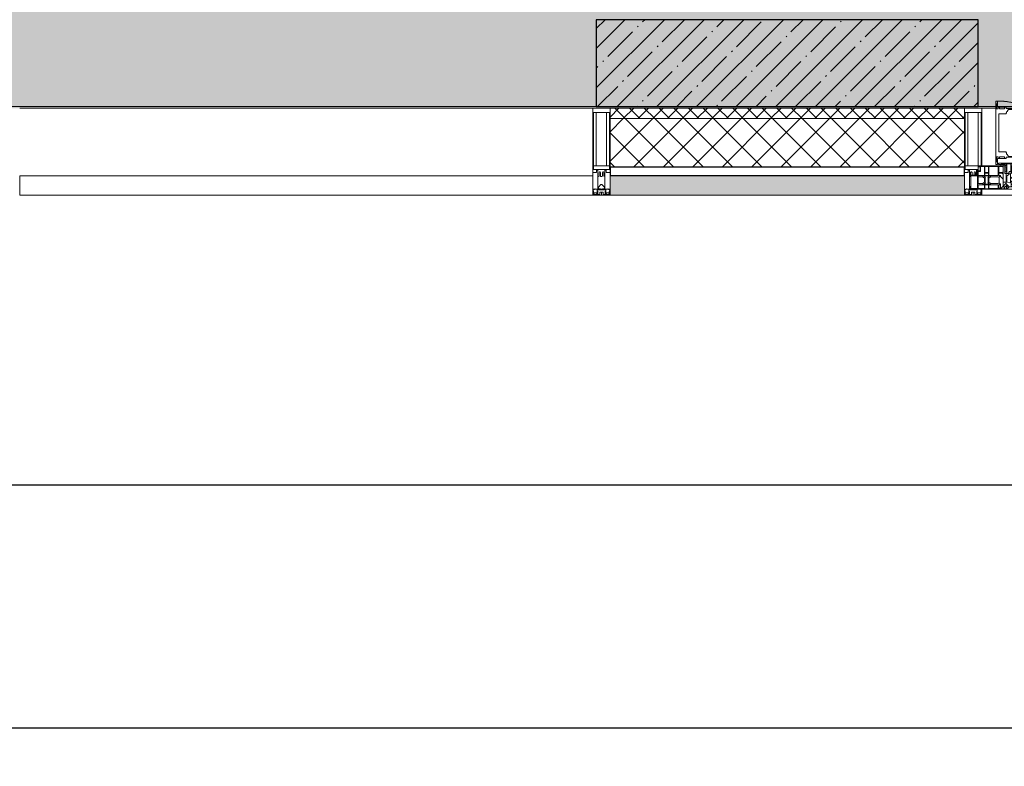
# Model space of a CAD drawing. Header units: millimetres. Extents: x -26888115 to 7466299, y -86687 to 22081.
# Tile 21 of 225: x 49468 to 52303, y -51379 to -49229. Entities that reach past the tile are written whole.
import ezdxf

# ---------------------------------------------------------------- set-up
doc = ezdxf.new("R2010")
doc.units = ezdxf.units.MM
doc.linetypes.add('-D1-02х01', pattern=[3, 2, -1])
doc.layers.get('Defpoints').update_dxf_attribs({"color": 31})
for name, color, linetype, lineweight in [('_0', 7, 'Continuous', 13), ('A-200-M_WALL', 7, 'Continuous', 5), ('A-200-M_WALL_PAT', 7, 'Continuous', 5), ('A-214-M_CURT_WALL', 7, 'Continuous', 5), ('A-215-M_CURT_PANEL', 7, 'Continuous', 5), ('A-230-M_FLOOR', 7, 'Continuous', 5), ('A-314-M_WINDOW', 7, 'Continuous', 5), ('S-280-M_COLUMN', 7, 'Continuous', 5), ('Z-060-M_DETAIL', 7, 'Continuous', 5), ('Оси', 7, 'Continuous', 5)]:
    doc.layers.add(name, color=color, linetype=linetype, lineweight=lineweight)
doc.styles.add('fl_iso paper', font='isocpeur.ttf', dxfattribs={"width": 0.8, "oblique": 10})
doc.dimstyles.new('In tre 1_100', dxfattribs={"dimscale": 100, "dimtxt": 2.5, "dimasz": 2, "dimexe": 1, "dimexo": 0.7, "dimgap": 0.6, "dimtad": 1, "dimdec": 0, "dimrnd": 5, "dimzin": 0, "dimdsep": 46, "dimtxsty": 'fl_iso paper', "dimblk": 'ARCHTICK', "dimcen": 0, "dimdle": 1, "dimadec": 0, "dimazin": 0, "dimtfac": 1, "dimtdec": 0, "dimtofl": 0, "dimtmove": 1, "dimatfit": 3, "dimldrblk": 'DOT', "dimfxl": 40, "dimtfillclr": 256, "dimtolj": 1, "dimtzin": 0, "dimarcsym": 1})

# ---------------------------------------------------------------- blocks, each defined once
blk = doc.blocks.new('_ArchTick')
at = {"color": 0, "linetype": 'ByBlock', "lineweight": 9, "const_width": 0.15}
blk.add_lwpolyline([(-0.5, -0.5), (0.5, 0.5)], dxfattribs=at)
blk = doc.blocks.new('*D260')
at = {"layer": 'Defpoints', "color": 0, "transparency": 16777216}
for p in [(35918, -51162.7), (73118, -51162.7), (73118, -51268.8)]:
    blk.add_point(p, dxfattribs=at)
at = {"layer": 'Оси', "color": 0, "lineweight": -2, "transparency": 16777216}
for p, q in [((35918, -51232.7), (35918, -51368.8)), ((73118, -51232.7), (73118, -51368.8)), ((35818, -51268.8), (73218, -51268.8))]:
    blk.add_line(p, q, dxfattribs=at)
at = {"layer": 'Оси', "color": 0, "lineweight": -2, "transparency": 16777216, "xscale": 200, "yscale": 200, "zscale": 200, "rotation": 180}
blk.add_blockref('_ArchTick', (35918, -51268.8), dxfattribs=at)
at = {"layer": 'Оси', "color": 0, "lineweight": -2, "transparency": 16777216, "xscale": 200, "yscale": 200, "zscale": 200}
blk.add_blockref('_ArchTick', (73118, -51268.8), dxfattribs=at)
at = {"layer": 'Оси', "color": 0, "transparency": 16777216, "insert": (54518, -51083.8), "char_height": 250, "attachment_point": 5, "style": 'fl_iso paper'}
blk.add_mtext('\\A1;37200', dxfattribs=at)
blk = doc.blocks.new('_DOT')
at = {"color": 0, "linetype": 'ByBlock'}
blk.add_line((-0.5, 0), (-1, 0), dxfattribs=at)
at = {"color": 0, "linetype": 'ByBlock', "const_width": 0.5}
blk.add_lwpolyline([(-0.25, 0, 1), (0.25, 0, 1)], format="xyb", close=True, dxfattribs=at)
blk = doc.blocks.new('*D263')
at = {"layer": 'Defpoints', "color": 0, "transparency": 16777216}
for p in [(44318, -50462.7), (52718, -50568.8), (52718, -51268.8)]:
    blk.add_point(p, dxfattribs=at)
at = {"layer": 'Оси', "color": 0, "lineweight": -2, "transparency": 16777216}
for p, q in [((52718, -51198.8), (52718, -50468.8)), ((44318, -50532.7), (44318, -50668.8)), ((44218, -50568.8), (52818, -50568.8))]:
    blk.add_line(p, q, dxfattribs=at)
at = {"layer": 'Оси', "color": 0, "lineweight": -2, "transparency": 16777216, "xscale": 200, "yscale": 200, "zscale": 200, "rotation": 180}
blk.add_blockref('_ArchTick', (44318, -50568.8), dxfattribs=at)
at = {"layer": 'Оси', "color": 0, "lineweight": -2, "transparency": 16777216, "xscale": 200, "yscale": 200, "zscale": 200}
blk.add_blockref('_ArchTick', (52718, -50568.8), dxfattribs=at)
at = {"layer": 'Оси', "color": 0, "transparency": 16777216, "insert": (48518, -50383.8), "char_height": 250, "attachment_point": 5, "style": 'fl_iso paper'}
blk.add_mtext('\\A1;8400', dxfattribs=at)
blk = doc.blocks.new('A_PAN_Створка - 383мм-V19-50_AS_Plan_32_Пентхаус')
at = {"layer": 'A-215-M_CURT_PANEL'}
h = blk.add_hatch(dxfattribs=at)
h.set_pattern_fill('FP_15', color=256, style=0, pattern_type=2)
h.set_pattern_definition([(225, (16200, -754.981), (14.142136, -14.142136), []), (315, (16200, -754.981), (14.142136, 14.142136), [])])
h.paths.add_polyline_path([(-54.5, -31.8), (-54.9, -34.1), (-57.2, -36.4), (-57.2, -60.8), (-54.6, -63.4), (-53.6, -82.7), (54.6, -81.8), (54.6, -63.4), (57.2, -60.8), (57.2, -36.4), (54.9, -34.1), (54.5, -31.8)])
at = {"layer": 'A-314-M_WINDOW'}
for p, q in [((-67.9, -17), (-171, -17)), ((-171, -17), (-171, -57)), ((-171, -18.5), (-153.5, -18.5)), ((-153.5, -18.5), (-152, -20)), ((-152, -20), (-152, -73.5)), ((-150.5, -17), (-150.5, -29.4)), ((-132.4, -18.6), (-150.5, -18.6)), ((-132.4, -29.4), (-132.4, -18.6)), ((-131, -18.2), (-131, -29.5)), ((-120.8, -18.2), (-131, -18.2)), ((-120.8, -18.2), (-120.8, -29.5)), ((-119.3, -18.6), (-92.5, -18.6)), ((-119.3, -29.4), (-119.3, -18.6)), ((-92.5, -18.6), (-92.5, -29.4)), ((-90.8, -18.5), (-90.8, -29.4)), ((-87.3, -18.5), (-90.8, -18.5)), ((-87.3, -20.4), (-87.3, -18.5)), ((-87.3, -20.4), (-87.3, -21.9)), ((-84.8, -20.4), (-87.3, -20.4)), ((-87.3, -21.9), (-85.9, -21.9)), ((-85.9, -18.2), (-85.9, -20.4)), ((-75.9, -18.2), (-85.9, -18.2)), ((-85.9, -21.9), (-85.9, -29.4)), ((-83.4, -20.4), (-84.8, -20.4)), ((-70, -33.8), (-83.4, -20.4)), ((-78, -84), (-78, -23.5)), ((-78, -23.5), (-67.9, -23.5)), ((-75.9, -21.5), (-75.9, -18.2)), ((-75.9, -21.5), (-75.9, -23.5)), ((-74.9, -21.5), (-75.9, -21.5)), ((-75.9, -23.5), (-73, -23.5)), ((-74.9, -17.9), (-74.9, -21.5)), ((-68.9, -17.9), (-74.9, -17.9)), ((-67.2, -29.3), (-73, -23.5)), ((-61.4, -23.5), (-70, -32.1)), ((-68.9, -21.5), (-68.9, -17.9)), ((-67.9, -21.5), (-68.9, -21.5)), ((67.9, -17), (-67.9, -17)), ((-61.4, -23.5), (-67.9, -17)), ((-67.9, -17), (-67.9, -23.5)), ((-67.9, -17), (67.9, -17)), ((-67.9, -21.5), (-67.9, -23.5)), ((-67.9, -23.5), (-64.6, -26.8)), ((-67.9, -23.5), (-64.6, -26.8)), ((-64.6, -26.8), (-67.2, -29.3)), ((-64.6, -26.8), (-61.4, -23.5)), ((61.4, -23.5), (-61.4, -23.5)), ((67.9, -17), (61.4, -23.5)), ((70, -32.1), (61.4, -23.5)), ((61.4, -23.5), (64.6, -26.8)), ((67.9, -23.5), (64.6, -26.8)), ((64.6, -26.8), (67.9, -23.5)), ((64.6, -26.8), (67.2, -29.3)), ((67.2, -29.3), (73, -23.5)), ((67.9, -23.5), (67.9, -17)), ((171, -17), (67.9, -17)), ((67.9, -21.5), (67.9, -23.5)), ((67.9, -21.5), (68.9, -21.5)), ((67.9, -23.5), (78, -23.5)), ((68.9, -17.9), (74.9, -17.9)), ((68.9, -21.5), (68.9, -17.9)), ((70, -33.8), (83.4, -20.4)), ((75.9, -23.5), (73, -23.5)), ((74.9, -17.9), (74.9, -21.5)), ((74.9, -21.5), (75.9, -21.5)), ((75.9, -18.2), (85.9, -18.2)), ((75.9, -21.5), (75.9, -18.2)), ((75.9, -21.5), (75.9, -23.5)), ((78, -23.5), (78, -84)), ((83.4, -20.4), (84.8, -20.4)), ((84.8, -20.4), (87.3, -20.4)), ((85.9, -18.2), (85.9, -20.4)), ((85.9, -21.9), (85.9, -29.4)), ((87.3, -21.9), (85.9, -21.9)), ((87.3, -18.5), (90.8, -18.5)), ((87.3, -20.4), (87.3, -18.5)), ((87.3, -20.4), (87.3, -21.9)), ((90.8, -18.5), (90.8, -29.4)), ((92.5, -18.6), (92.5, -29.4)), ((119.3, -18.6), (92.5, -18.6)), ((119.3, -29.4), (119.3, -18.6)), ((120.8, -18.2), (120.8, -29.5)), ((120.8, -18.2), (131, -18.2)), ((131, -18.2), (131, -29.5)), ((132.4, -18.6), (150.5, -18.6)), ((132.4, -29.4), (132.4, -18.6)), ((150.5, -17), (150.5, -29.4)), ((153.5, -18.5), (152, -20)), ((152, -20), (152, -73.5)), ((171, -18.5), (153.5, -18.5)), ((171, -57), (171, -17)), ((-171, -55.5), (-152, -55.5)), ((-150.5, -29.4), (-132.4, -29.4)), ((-150.5, -33.6), (-150.5, -68)), ((-136.3, -33.6), (-150.5, -33.6)), ((-136.4, -52.4), (-150.5, -52.4)), ((-150.5, -56.6), (-132.4, -56.6)), ((-137.2, -31), (-135.8, -35)), ((-132.5, -31), (-137.2, -31)), ((-137.2, -54.8), (-135.8, -50.8)), ((-132.5, -54.8), (-137.2, -54.8)), ((-132.1, -36.8), (-135.8, -35)), ((-132.1, -49), (-135.8, -50.8)), ((-132.5, -31.9), (-133.4, -33.7)), ((-133.4, -33.7), (-130.1, -35.3)), ((-133.4, -52), (-130.1, -50.4)), ((-132.5, -53.8), (-133.4, -52)), ((-132.5, -31.9), (-132.5, -31)), ((-132.5, -53.8), (-132.5, -54.8)), ((-132.4, -56.6), (-132.4, -82.5)), ((-132.1, -49), (-132.1, -36.8)), ((-131, -29.5), (-120.8, -29.5)), ((-131, -30.9), (-131, -33)), ((-120.8, -30.9), (-131, -30.9)), ((-129.4, -34.6), (-131, -33)), ((-129.4, -51.1), (-131, -52.7)), ((-131, -55.1), (-131, -52.7)), ((-120.8, -55.1), (-131, -55.1)), ((-131, -56.5), (-131, -62.6)), ((-131, -56.5), (-120.8, -56.5)), ((-130.1, -35.3), (-129.4, -34.6)), ((-130.1, -35.3), (-130.1, -50.4)), ((-130.1, -50.4), (-129.4, -51.1)), ((-122.4, -34.6), (-120.8, -33)), ((-121.7, -35.3), (-122.4, -34.6)), ((-121.7, -50.4), (-122.4, -51.1)), ((-122.4, -51.1), (-120.8, -52.7)), ((-118.4, -33.7), (-121.7, -35.3)), ((-121.7, -35.3), (-121.7, -50.4)), ((-118.4, -52), (-121.7, -50.4)), ((-120.8, -30.9), (-120.8, -33)), ((-120.8, -55.1), (-120.8, -52.7)), ((-120.8, -56.5), (-120.8, -62.6)), ((-119.7, -36.8), (-115.9, -35)), ((-119.7, -49), (-119.7, -36.8)), ((-119.7, -49), (-115.9, -50.8)), ((-92.5, -29.4), (-119.3, -29.4)), ((-119.3, -31), (-114.6, -31)), ((-119.3, -31.9), (-119.3, -31)), ((-119.3, -31.9), (-118.4, -33.7)), ((-119.3, -53.8), (-118.4, -52)), ((-119.3, -53.8), (-119.3, -54.8)), ((-119.3, -54.8), (-114.6, -54.8)), ((-119.3, -56.6), (-119.3, -82.5)), ((-92.5, -56.6), (-119.3, -56.6)), ((-114.6, -31), (-115.9, -35)), ((-114.6, -54.8), (-115.9, -50.8)), ((-94.1, -33.5), (-115.4, -33.5)), ((-94.1, -52.5), (-115.3, -52.5)), ((-89.9, -35.1), (-94.1, -33.5)), ((-89.9, -50.9), (-94.1, -52.5)), ((-92.5, -56.6), (-92.5, -82.5)), ((-90.8, -29.4), (-85.9, -29.4)), ((-90.8, -56.6), (-85.9, -56.6)), ((-90.8, -62.7), (-90.8, -56.6)), ((-89.9, -32.5), (-89.9, -35.1)), ((-85.9, -32.5), (-89.9, -32.5)), ((-89.9, -35.1), (-89.9, -50.9)), ((-89.9, -52.2), (-89.9, -50.9)), ((-89.9, -52.2), (-88.6, -53.5)), ((-85.9, -53.5), (-88.6, -53.5)), ((-85.9, -29.4), (-85.9, -32.5)), ((-85.9, -53.5), (-78, -45.6)), ((-85.9, -56.6), (-85.9, -53.5)), ((-78, -36.8), (-70, -36.8)), ((-78, -45.6), (-78, -36.8)), ((-70, -32.1), (-70, -62.5)), ((-70, -36.8), (-70, -33.8)), ((70, -62.5), (70, -32.1)), ((70, -36.8), (70, -33.8)), ((78, -36.8), (70, -36.8)), ((78, -45.6), (78, -36.8)), ((85.9, -53.5), (78, -45.6)), ((85.9, -29.4), (85.9, -32.5)), ((90.8, -29.4), (85.9, -29.4)), ((85.9, -32.5), (89.9, -32.5)), ((85.9, -53.5), (88.6, -53.5)), ((85.9, -56.6), (85.9, -53.5)), ((90.8, -56.6), (85.9, -56.6)), ((89.9, -52.2), (88.6, -53.5)), ((89.9, -32.5), (89.9, -35.1)), ((89.9, -35.1), (94.1, -33.5)), ((89.9, -35.1), (89.9, -50.9)), ((89.9, -50.9), (94.1, -52.5)), ((89.9, -52.2), (89.9, -50.9)), ((90.8, -62.7), (90.8, -56.6)), ((92.5, -29.4), (119.3, -29.4)), ((92.5, -56.6), (119.3, -56.6)), ((92.5, -56.6), (92.5, -82.5)), ((94.1, -33.5), (115.4, -33.5)), ((94.1, -52.5), (115.3, -52.5)), ((114.6, -31), (115.9, -35)), ((119.3, -31), (114.6, -31)), ((114.6, -54.8), (115.9, -50.8)), ((119.3, -54.8), (114.6, -54.8)), ((119.7, -36.8), (115.9, -35)), ((119.7, -49), (115.9, -50.8)), ((119.3, -31.9), (118.4, -33.7)), ((118.4, -33.7), (121.7, -35.3)), ((118.4, -52), (121.7, -50.4)), ((119.3, -53.8), (118.4, -52)), ((119.3, -31.9), (119.3, -31)), ((119.3, -53.8), (119.3, -54.8)), ((119.3, -56.6), (119.3, -82.5)), ((119.7, -49), (119.7, -36.8)), ((131, -29.5), (120.8, -29.5)), ((120.8, -30.9), (120.8, -33)), ((120.8, -30.9), (131, -30.9)), ((122.4, -34.6), (120.8, -33)), ((122.4, -51.1), (120.8, -52.7)), ((120.8, -55.1), (120.8, -52.7)), ((120.8, -55.1), (131, -55.1)), ((120.8, -56.5), (120.8, -62.6)), ((131, -56.5), (120.8, -56.5)), ((121.7, -35.3), (122.4, -34.6)), ((121.7, -35.3), (121.7, -50.4)), ((121.7, -50.4), (122.4, -51.1)), ((129.4, -34.6), (131, -33)), ((130.1, -35.3), (129.4, -34.6)), ((130.1, -50.4), (129.4, -51.1)), ((129.4, -51.1), (131, -52.7)), ((133.4, -33.7), (130.1, -35.3)), ((130.1, -35.3), (130.1, -50.4)), ((133.4, -52), (130.1, -50.4)), ((131, -30.9), (131, -33)), ((131, -55.1), (131, -52.7)), ((131, -56.5), (131, -62.6)), ((132.1, -36.8), (135.8, -35)), ((132.1, -49), (132.1, -36.8)), ((132.1, -49), (135.8, -50.8)), ((150.5, -29.4), (132.4, -29.4)), ((150.5, -56.6), (132.4, -56.6)), ((132.4, -56.6), (132.4, -82.5)), ((132.5, -31), (137.2, -31)), ((132.5, -31.9), (132.5, -31)), ((132.5, -31.9), (133.4, -33.7)), ((132.5, -53.8), (133.4, -52)), ((132.5, -53.8), (132.5, -54.8)), ((132.5, -54.8), (137.2, -54.8)), ((137.2, -31), (135.8, -35)), ((137.2, -54.8), (135.8, -50.8)), ((136.3, -33.6), (150.5, -33.6)), ((136.4, -52.4), (150.5, -52.4)), ((150.5, -33.6), (150.5, -68)), ((171, -55.5), (152, -55.5)), ((-171, -57), (-156, -57)), ((-153, -60), (-153, -73.5)), ((-153, -73.5), (-150, -73.5)), ((-150.5, -68), (-143.5, -68)), ((-150.5, -69.5), (-150.5, -73.5)), ((-145, -69.5), (-150.5, -69.5)), ((-150, -73.5), (-150, -84)), ((-150, -84), (-78, -84)), ((-148.5, -81), (-148.5, -82.5)), ((-143.5, -81), (-148.5, -81)), ((-148.5, -82.5), (-132.4, -82.5)), ((-145, -69.5), (-145, -79.5)), ((-143.5, -68), (-143.5, -81)), ((-120.8, -62.6), (-131, -62.6)), ((-131, -64.6), (-120.8, -64.6)), ((-131, -82.5), (-131, -64.6)), ((-131, -82.5), (-120.8, -82.5)), ((-120.8, -82.5), (-120.8, -64.6)), ((-119.3, -82.5), (-92.5, -82.5)), ((-80.4, -62.7), (-90.8, -62.7)), ((-90.8, -64.6), (-90.8, -82.5)), ((-80.1, -64.6), (-90.8, -64.6)), ((-90.8, -82.5), (-79.5, -82.5)), ((-78, -84), (-85, -84)), ((-85, -84), (-85, -87.5)), ((-80.4, -61.1), (-80.4, -62.7)), ((-78, -61.1), (-80.4, -61.1)), ((-80.1, -66.1), (-80.1, -64.6)), ((-78, -66.1), (-80.1, -66.1)), ((-79.5, -80.6), (-78, -80.6)), ((-79.5, -82.5), (-79.5, -80.6)), ((-78, -66.1), (-78, -61.1)), ((-78, -87.5), (-78, -84)), ((-78, -84), (-73.9, -84)), ((-70, -62.5), (-73.9, -62.5)), ((-73.9, -62.5), (-73.9, -87.5)), ((73.9, -62.5), (70, -62.5)), ((73.9, -87.5), (73.9, -62.5)), ((73.9, -84), (78, -84)), ((78, -61.1), (80.4, -61.1)), ((78, -66.1), (78, -61.1)), ((78, -66.1), (80.1, -66.1)), ((79.5, -80.6), (78, -80.6)), ((78, -87.5), (78, -84)), ((78, -84), (85, -84)), ((78, -84), (150, -84)), ((79.5, -82.5), (79.5, -80.6)), ((90.8, -82.5), (79.5, -82.5)), ((80.1, -64.6), (90.8, -64.6)), ((80.1, -66.1), (80.1, -64.6)), ((80.4, -61.1), (80.4, -62.7)), ((80.4, -62.7), (90.8, -62.7)), ((85, -84), (85, -87.5)), ((90.8, -64.6), (90.8, -82.5)), ((119.3, -82.5), (92.5, -82.5)), ((120.8, -62.6), (131, -62.6)), ((120.8, -82.5), (120.8, -64.6)), ((131, -64.6), (120.8, -64.6)), ((131, -82.5), (120.8, -82.5)), ((131, -82.5), (131, -64.6)), ((148.5, -82.5), (132.4, -82.5)), ((143.5, -68), (143.5, -81)), ((150.5, -68), (143.5, -68)), ((143.5, -81), (148.5, -81)), ((145, -69.5), (150.5, -69.5)), ((145, -69.5), (145, -79.5)), ((148.5, -81), (148.5, -82.5)), ((150, -84), (150, -73.5)), ((150, -73.5), (153, -73.5)), ((150.5, -69.5), (150.5, -73.5)), ((153, -73.5), (153, -60)), ((156, -57), (171, -57)), ((-73.9, -87.5), (-91.5, -87.5)), ((-91.5, -87.5), (-91.5, -92)), ((-91.5, -92), (91.5, -92)), ((-85, -87.5), (-78, -87.5)), ((91.5, -87.5), (73.9, -87.5)), ((85, -87.5), (78, -87.5)), ((91.5, -92), (91.5, -87.5))]:
    blk.add_line(p, q, dxfattribs=at)
for centre, start, end in [((-156, -60), 0, 90), ((156, -60), 90, 180)]:
    blk.add_arc(centre, 3, start, end, dxfattribs=at)
at = {"layer": 'A-314-M_WINDOW', "linetype": '-D1-02х01'}
blk.add_arc((91.4, -87.5), 183, 181.4091, 271.1445, dxfattribs=at)
at = {"layer": 'Z-060-M_DETAIL'}
for p, q in [((-70, -32.1), (-61.4, -23.5)), ((61.4, -23.5), (-61.4, -23.5)), ((-54.9, -25.8), (-53.9, -24.8)), ((-54.9, -29.5), (-54.9, -25.8)), ((-53.9, -24.8), (53.9, -24.8)), ((54.9, -25.8), (53.9, -24.8)), ((54.9, -29.5), (54.9, -25.8)), ((70, -32.1), (61.4, -23.5)), ((-70, -62.5), (-70, -32.1)), ((-67.8, -38.3), (-65.7, -37.4)), ((-67.8, -55.7), (-67.8, -38.3)), ((-66, -56.5), (-67.8, -55.7)), ((-66, -56.5), (-62, -59.1)), ((-65.7, -37.4), (-60.8, -34.7)), ((-60.8, -34.7), (-57.3, -35.9)), ((-55.2, -33.8), (-57.3, -35.9)), ((-54.9, -34.1), (-57.2, -36.4)), ((-57.2, -36.4), (-57.2, -60.8)), ((-55.2, -33.8), (-54.8, -31.5)), ((-53.9, -30.5), (-54.9, -29.5)), ((-54.5, -31.8), (-54.9, -34.1)), ((0, -31.5), (-54.8, -31.5)), ((54.5, -31.8), (-54.5, -31.8)), ((53.9, -30.5), (-53.9, -30.5)), ((0, -31.5), (54.8, -31.5)), ((53.9, -30.5), (54.9, -29.5)), ((54.9, -34.1), (54.5, -31.8)), ((55.2, -33.8), (54.8, -31.5)), ((57.2, -36.4), (54.9, -34.1)), ((55.2, -33.8), (57.3, -35.9)), ((57.2, -60.8), (57.2, -36.4)), ((60.8, -34.7), (57.3, -35.9)), ((65.7, -37.4), (60.8, -34.7)), ((66, -56.5), (62, -59.1)), ((67.8, -38.3), (65.7, -37.4)), ((66, -56.5), (67.8, -55.7)), ((67.8, -55.7), (67.8, -38.3)), ((70, -62.5), (70, -32.1)), ((-73.9, -62.5), (-70, -62.5)), ((-73.9, -87.5), (-73.9, -62.5)), ((-69.4, -66.5), (-73.9, -66.5)), ((-73.9, -81.5), (-69.4, -81.5)), ((-69.4, -81.5), (-69.4, -66.5)), ((-61.7, -62.5), (-67.9, -62.5)), ((-67.9, -62.5), (-67.9, -89.3)), ((-62, -59.1), (-60.7, -61)), ((-61.7, -64.9), (-61.7, -62.5)), ((-60.1, -67.7), (-61.7, -64.9)), ((-60.7, -61), (-57.4, -61)), ((-56.4, -67.7), (-60.1, -67.7)), ((-57.4, -61), (-54.9, -63.5)), ((-57.2, -60.8), (-54.6, -63.4)), ((-56.4, -89.4), (-56.4, -67.7)), ((-54.9, -63.5), (-54.9, -81.9)), ((-54.9, -81.9), (-53.8, -83)), ((-54.9, -85.6), (-53.9, -84.6)), ((-54.6, -63.4), (-54.6, -81.8)), ((-54.6, -81.8), (-53.6, -82.7)), ((-53.9, -84.6), (53.9, -84.6)), ((53.8, -83), (-53.8, -83)), ((-53.6, -82.7), (53.6, -82.7)), ((53.6, -82.7), (54.6, -81.8)), ((54.9, -81.9), (53.8, -83)), ((54.9, -85.6), (53.9, -84.6)), ((54.6, -63.4), (57.2, -60.8)), ((54.6, -81.8), (54.6, -63.4)), ((57.4, -61), (54.9, -63.5)), ((54.9, -63.5), (54.9, -81.9)), ((56.4, -67.7), (60.1, -67.7)), ((56.4, -89.4), (56.4, -67.7)), ((60.7, -61), (57.4, -61)), ((60.1, -67.7), (61.7, -64.9)), ((62, -59.1), (60.7, -61)), ((61.7, -62.5), (67.9, -62.5)), ((61.7, -64.9), (61.7, -62.5)), ((67.9, -62.5), (67.9, -89.3)), ((69.4, -66.5), (73.9, -66.5)), ((69.4, -81.5), (69.4, -66.5)), ((73.9, -81.5), (69.4, -81.5)), ((73.9, -62.5), (70, -62.5)), ((73.9, -87.5), (73.9, -62.5)), ((-91.5, -87.5), (-73.9, -87.5)), ((-91.5, -92), (-91.5, -87.5)), ((-91.5, -92), (91.5, -92)), ((-83.4, -90.3), (-83.4, -87.5)), ((-83.4, -90.3), (-69.4, -90.3)), ((-69.4, -85.5), (-73.9, -85.5)), ((-69.4, -90.3), (-69.4, -85.5)), ((-67.9, -89.3), (-66.9, -90.3)), ((-66.9, -90.3), (-57.4, -90.3)), ((-57.4, -90.3), (-56.4, -89.4)), ((-54.9, -89.3), (-54.9, -85.6)), ((-53.9, -90.3), (-54.9, -89.3)), ((53.9, -90.3), (-53.9, -90.3)), ((53.9, -90.3), (54.9, -89.3)), ((54.9, -89.3), (54.9, -85.6)), ((57.4, -90.3), (56.4, -89.4)), ((66.9, -90.3), (57.4, -90.3)), ((67.9, -89.3), (66.9, -90.3)), ((69.4, -85.5), (73.9, -85.5)), ((69.4, -90.3), (69.4, -85.5)), ((83.4, -90.3), (69.4, -90.3)), ((91.5, -87.5), (73.9, -87.5)), ((83.4, -90.3), (83.4, -87.5)), ((91.5, -92), (91.5, -87.5))]:
    blk.add_line(p, q, dxfattribs=at)
at = {"layer": 'Z-060-M_DETAIL', "color": 9, "true_color": 0xc8c8c8}
for p, q in [((39.7, -109), (31.1, -117.6)), ((70.1, -109), (39.7, -109)), ((45, -113.3), (42.3, -118.2)), ((45.9, -111.2), (45, -113.3)), ((63.3, -111.2), (45.9, -111.2)), ((64.1, -113), (63.3, -111.2)), ((64.1, -113), (66.7, -117)), ((70.1, -105.1), (70.1, -109)), ((95.1, -105.1), (70.1, -105.1)), ((74.1, -109.6), (74.1, -105.1)), ((89.1, -109.6), (74.1, -109.6)), ((89.1, -105.1), (89.1, -109.6)), ((93.1, -109.6), (93.1, -105.1)), ((97.9, -109.6), (93.1, -109.6)), ((95.1, -87.5), (95.1, -105.1)), ((99.6, -87.5), (95.1, -87.5)), ((97.9, -95.6), (95.1, -95.6)), ((97.9, -95.6), (97.9, -109.6)), ((99.6, -270.5), (99.6, -87.5)), ((31.1, -117.6), (31.1, -240.4)), ((41.4, -123.8), (39.1, -124.2)), ((39.1, -179), (39.1, -124.2)), ((41.4, -123.8), (43.5, -121.7)), ((42.3, -118.2), (43.5, -121.7)), ((66.7, -117), (68.6, -118.3)), ((68.6, -118.3), (68.6, -121.6)), ((68.6, -121.6), (71.1, -124.1)), ((71.1, -124.1), (89.5, -124.1)), ((89.5, -124.1), (90.6, -125.2)), ((90.6, -125.2), (90.6, -232.8)), ((39.1, -179), (39.1, -233.8)), ((39.7, -249), (31.1, -240.4)), ((41.4, -234.2), (39.1, -233.8)), ((70.1, -249), (39.7, -249)), ((41.4, -234.2), (43.5, -236.3)), ((42.3, -239.8), (43.5, -236.3)), ((45, -244.7), (42.3, -239.8)), ((45.9, -246.8), (45, -244.7)), ((63.3, -246.8), (45.9, -246.8)), ((64.1, -245), (63.3, -246.8)), ((64.1, -245), (66.7, -241)), ((66.7, -241), (68.6, -239.7)), ((68.6, -236.4), (71.1, -233.9)), ((68.6, -239.7), (68.6, -236.4)), ((70.1, -252.9), (70.1, -249)), ((95.1, -252.9), (70.1, -252.9)), ((71.1, -233.9), (89.5, -233.9)), ((74.1, -248.4), (74.1, -252.9)), ((89.1, -248.4), (74.1, -248.4)), ((89.1, -252.9), (89.1, -248.4)), ((89.5, -233.9), (90.6, -232.8)), ((93.1, -248.4), (93.1, -252.9)), ((97.9, -248.4), (93.1, -248.4)), ((95.1, -270.5), (95.1, -252.9)), ((97.9, -262.4), (97.9, -248.4)), ((97.9, -262.4), (95.1, -262.4)), ((99.6, -270.5), (95.1, -270.5))]:
    blk.add_line(p, q, dxfattribs=at)
blk = doc.blocks.new('Rectangular Mullion - 50Wx250H-V12-50_AS_Plan_32_Пентхаус')
at = {"layer": 'Z-060-M_DETAIL'}
for p, q in [((-25, 65.2), (-25, 250)), ((-25, 250), (0, 250)), ((-23, 237.3), (0, 237.3)), ((-23, 237.3), (-23, 73.6)), ((-14.9, 84), (-14.9, 237.3)), ((25, 250), (0, 250)), ((23, 237.3), (0, 237.3)), ((14.9, 84), (14.9, 237.3)), ((23, 237.3), (23, 84)), ((25, 84), (25, 250)), ((-14, 65.2), (-25, 65.2)), ((0, 84), (-23, 84)), ((-0.5, 73.6), (-23, 73.6)), ((-14, 71.3), (-14, 65.2)), ((-10, 71.3), (-14, 71.3)), ((-10, 53), (-10, 71.3)), ((-7, 65.2), (-5.9, 67.3)), ((-7, 65.2), (-7, 54.7)), ((-4.1, 67.3), (-5.9, 67.3)), ((-4.1, 67.3), (-2.9, 65.1)), ((-2.9, 65.1), (-2.9, 57)), ((0, 84), (15, 84)), ((0.5, 73.6), (15, 73.6)), ((4.1, 67.3), (2.9, 65.1)), ((2.9, 65.1), (2.9, 57)), ((4.1, 67.3), (5.9, 67.3)), ((7, 65.2), (5.9, 67.3)), ((7, 65.2), (7, 57)), ((10, 71.3), (12, 71.3)), ((10, 57.4), (10, 71.3)), ((-8.7, 53), (-10, 53)), ((-10, 53), (-10, 17)), ((-8.7, 53), (-7, 54.7)), ((-23.8, 14.6), (-25, 14.2)), ((-25, 0), (-25, 14.2)), ((-22.3, 17), (-23.8, 17)), ((-23.8, 17), (-23.8, 14.6)), ((-22.5, 10.6), (-23.8, 14.6)), ((-22.5, 10.6), (-23.7, 9.9)), ((-23.7, 1.3), (-23.7, 9.9)), ((-23.7, 1.3), (-11.8, 1.3)), ((-23.2, 10.2), (-22.5, 8)), ((-22.5, 8), (-22.5, 4.5)), ((-21.3, 4.5), (-22.5, 4.5)), ((-22.3, 17), (-22.3, 16)), ((-22.3, 16), (-21.3, 16)), ((-19, 17.6), (-21.3, 16)), ((-21.3, 4.5), (-21.3, 6.5)), ((-21.3, 6.5), (-14.2, 6.5)), ((-18.4, 16.6), (-19, 17.6)), ((-7.4, 16.6), (-18.4, 16.6)), ((-14.2, 6.5), (-14.2, 4.5)), ((-13.2, 4.5), (-14.2, 4.5)), ((-13.2, 4.5), (-12.2, 7.2)), ((-12.7, 7.6), (-11.3, 11.4)), ((-12.7, 7.6), (-11.8, 6.9)), ((-12.2, 9), (-12.2, 14.8)), ((-12.2, 14.8), (0, 14.8)), ((-11.8, 1.3), (-11.8, 6.9)), ((-10.5, 11.2), (-11.3, 11.4)), ((-10.5, 1.5), (-10.5, 11.2)), ((-4.8, 1.5), (-10.5, 1.5)), ((-10, 17), (-7.5, 17)), ((-8.5, 23), (-6, 25.5)), ((-8.5, 18.5), (-8.5, 23)), ((-7.5, 18.5), (-8.5, 18.5)), ((-7.5, 17), (-7.5, 18.5)), ((-7.4, 18), (-7.4, 16.6)), ((-6, 18), (-7.4, 18)), ((0, 8), (-4.8, 8)), ((-4.8, 1.5), (-4.8, 8)), ((-2.6, 16.8), (0, 16.8)), ((2.6, 16.8), (0, 16.8)), ((0, 14.8), (0, 16.8)), ((0, 14.8), (0, 16.8)), ((12.2, 14.8), (0, 14.8)), ((0, 0), (0, 8)), ((0, 8), (4.8, 8)), ((0, 0), (0, 8)), ((4.8, 1.5), (4.8, 8)), ((4.8, 1.5), (10.5, 1.5)), ((7.4, 16.6), (18.4, 16.6)), ((10.5, 11.2), (11.3, 11.4)), ((10.5, 1.5), (10.5, 11.2)), ((12.7, 7.6), (11.3, 11.4)), ((12.7, 7.6), (11.8, 6.9)), ((11.8, 1.3), (11.8, 6.9)), ((23.7, 1.3), (11.8, 1.3)), ((12.2, 9), (12.2, 14.8)), ((13.2, 4.5), (12.2, 7.2)), ((13.2, 4.5), (14.2, 4.5)), ((21.3, 6.5), (14.2, 6.5)), ((14.2, 6.5), (14.2, 4.5)), ((19.9, 17), (21.3, 16)), ((22.3, 16), (21.3, 16)), ((21.3, 4.5), (21.3, 6.5)), ((21.3, 4.5), (22.5, 4.5)), ((22.3, 17), (22.3, 16)), ((22.5, 10.6), (23.8, 14.6)), ((22.5, 10.6), (23.7, 9.9)), ((23.2, 10.2), (22.5, 8)), ((22.5, 8), (22.5, 4.5)), ((23.7, 1.3), (23.7, 9.9)), ((23.8, 17), (23.8, 14.6)), ((23.8, 14.6), (25, 14.2)), ((25, 0), (25, 14.2)), ((-25, 0), (0, 0)), ((25, 0), (0, 0))]:
    blk.add_line(p, q, dxfattribs=at)
for centre, start, end in [((-0.5, 73.1), 360, 90), ((0.5, 73.1), 90, 180)]:
    blk.add_arc(centre, 0.5, start, end, dxfattribs=at)
blk = doc.blocks.new('Rectangular Mullion - R_StandardFrame_50Wx250H-4298508-50_AS_Plan_32_Пентхаус')
at = {"layer": 'A-214-M_CURT_WALL', "lineweight": 9}
for p, q in [((-25, -250), (-25, 0)), ((-25, 0), (25, 0)), ((25, 0), (25, -17)), ((25, -84), (25, -250)), ((25, -250), (-25, -250))]:
    blk.add_line(p, q, dxfattribs=at)
blk = doc.blocks.new('Rectangular Mullion - 50Wx250H-V4-50_AS_Plan_32_Пентхаус')
at = {"layer": 'Z-060-M_DETAIL'}
for p, q in [((-25, 65.2), (-25, 250)), ((-25, 250), (0, 250)), ((-23, 237.3), (0, 237.3)), ((-23, 237.3), (-23, 73.6)), ((-14.9, 84), (-14.9, 237.3)), ((25, 250), (0, 250)), ((23, 237.3), (0, 237.3)), ((14.9, 84), (14.9, 237.3)), ((23, 237.3), (23, 73.6)), ((25, 65.2), (25, 250)), ((-14, 65.2), (-25, 65.2)), ((0, 84), (-23, 84)), ((-0.5, 73.6), (-23, 73.6)), ((-14, 71.3), (-14, 65.2)), ((-10, 71.3), (-14, 71.3)), ((-10, 53), (-10, 71.3)), ((-7, 65.2), (-5.9, 67.3)), ((-7, 65.2), (-7, 54.7)), ((-4.1, 67.3), (-5.9, 67.3)), ((-4.1, 67.3), (-2.9, 65.1)), ((-2.9, 65.1), (-2.9, 54.6)), ((0, 84), (23, 84)), ((0.5, 73.6), (23, 73.6)), ((4.1, 67.3), (2.9, 65.1)), ((2.9, 65.1), (2.9, 54.6)), ((4.1, 67.3), (5.9, 67.3)), ((7, 65.2), (5.9, 67.3)), ((7, 65.2), (7, 54.7)), ((10, 71.3), (14, 71.3)), ((10, 53), (10, 71.3)), ((14, 71.3), (14, 65.2)), ((14, 65.2), (25, 65.2)), ((-8.7, 53), (-10, 53)), ((-10, 53), (-10, 17)), ((-8.7, 53), (-7, 54.7)), ((-8.5, 23), (-1.5, 30)), ((-1.3, 53), (-2.9, 54.6)), ((-1.5, 30), (0, 30)), ((0, 53), (-1.3, 53)), ((0, 53), (1.3, 53)), ((1.5, 30), (0, 30)), ((1.3, 53), (2.9, 54.6)), ((8.5, 23), (1.5, 30)), ((8.7, 53), (7, 54.7)), ((8.7, 53), (10, 53)), ((10, 53), (10, 17)), ((-23.8, 14.6), (-25, 14.2)), ((-25, 0), (-25, 14.2)), ((-22.3, 17), (-23.8, 17)), ((-23.8, 17), (-23.8, 14.6)), ((-22.5, 10.6), (-23.8, 14.6)), ((-22.5, 10.6), (-23.7, 9.9)), ((-23.7, 1.3), (-23.7, 9.9)), ((-23.7, 1.3), (-11.8, 1.3)), ((-23.2, 10.2), (-22.5, 8)), ((-22.5, 8), (-22.5, 4.5)), ((-21.3, 4.5), (-22.5, 4.5)), ((-22.3, 17), (-22.3, 16)), ((-22.3, 16), (-21.3, 16)), ((-19, 17.6), (-21.3, 16)), ((-21.3, 4.5), (-21.3, 6.5)), ((-21.3, 6.5), (-14.2, 6.5)), ((-18.4, 16.6), (-19, 17.6)), ((-7.4, 16.6), (-18.4, 16.6)), ((-14.2, 6.5), (-14.2, 4.5)), ((-13.2, 4.5), (-14.2, 4.5)), ((-13.2, 4.5), (-12.2, 7.2)), ((-12.7, 7.6), (-11.3, 11.4)), ((-12.7, 7.6), (-11.8, 6.9)), ((-12.2, 9), (-12.2, 14.8)), ((-12.2, 14.8), (0, 14.8)), ((-11.8, 1.3), (-11.8, 6.9)), ((-10.5, 11.2), (-11.3, 11.4)), ((-10.5, 1.5), (-10.5, 11.2)), ((-4.8, 1.5), (-10.5, 1.5)), ((-10, 17), (-7.5, 17)), ((-8.5, 18.5), (-8.5, 23)), ((-7.5, 18.5), (-8.5, 18.5)), ((-7.5, 17), (-7.5, 18.5)), ((-7.4, 18), (-7.4, 16.6)), ((-2.6, 18), (-7.4, 18)), ((0, 8), (-4.8, 8)), ((-4.8, 1.5), (-4.8, 8)), ((-2.6, 18), (-2.6, 16.8)), ((-2.6, 16.8), (0, 16.8)), ((2.6, 16.8), (0, 16.8)), ((0, 14.8), (0, 16.8)), ((0, 14.8), (0, 16.8)), ((12.2, 14.8), (0, 14.8)), ((0, 0), (0, 8)), ((0, 8), (4.8, 8)), ((0, 0), (0, 8)), ((2.6, 18), (2.6, 16.8)), ((2.6, 18), (7.4, 18)), ((4.8, 1.5), (4.8, 8)), ((4.8, 1.5), (10.5, 1.5)), ((7.4, 18), (7.4, 16.6)), ((7.4, 16.6), (18.4, 16.6)), ((7.5, 18.5), (8.5, 18.5)), ((7.5, 17), (7.5, 18.5)), ((10, 17), (7.5, 17)), ((8.5, 18.5), (8.5, 23)), ((10.5, 11.2), (11.3, 11.4)), ((10.5, 1.5), (10.5, 11.2)), ((12.7, 7.6), (11.3, 11.4)), ((12.7, 7.6), (11.8, 6.9)), ((11.8, 1.3), (11.8, 6.9)), ((23.7, 1.3), (11.8, 1.3)), ((12.2, 9), (12.2, 14.8)), ((13.2, 4.5), (12.2, 7.2)), ((13.2, 4.5), (14.2, 4.5)), ((21.3, 6.5), (14.2, 6.5)), ((14.2, 6.5), (14.2, 4.5)), ((18.4, 16.6), (19, 17.6)), ((19, 17.6), (21.3, 16)), ((22.3, 16), (21.3, 16)), ((21.3, 4.5), (21.3, 6.5)), ((21.3, 4.5), (22.5, 4.5)), ((22.3, 17), (22.3, 16)), ((22.3, 17), (23.8, 17)), ((22.5, 10.6), (23.8, 14.6)), ((22.5, 10.6), (23.7, 9.9)), ((23.2, 10.2), (22.5, 8)), ((22.5, 8), (22.5, 4.5)), ((23.7, 1.3), (23.7, 9.9)), ((23.8, 17), (23.8, 14.6)), ((23.8, 14.6), (25, 14.2)), ((25, 0), (25, 14.2)), ((-25, 0), (0, 0)), ((25, 0), (0, 0))]:
    blk.add_line(p, q, dxfattribs=at)
for centre, start, end in [((-0.5, 73.1), 360, 90), ((0.5, 73.1), 90, 180)]:
    blk.add_arc(centre, 0.5, start, end, dxfattribs=at)
blk = doc.blocks.new('Rectangular Mullion - R_StandardFrame_50Wx250H-4298506-50_AS_Plan_32_Пентхаус')
at = {"layer": 'A-214-M_CURT_WALL', "lineweight": 9}
for p, q in [((-25, -250), (-25, 0)), ((-25, 0), (25, 0)), ((25, 0), (25, -250)), ((25, -250), (-25, -250))]:
    blk.add_line(p, q, dxfattribs=at)
blk = doc.blocks.new('System Panel - A_PAN_Glass-4298516-50_AS_Plan_32_Пентхаус')
at = {"layer": 'A-215-M_CURT_PANEL'}
for p, q in [((825, 55), (-825, 55)), ((-825, 55), (-825, 0)), ((825, 0), (825, 55)), ((-825, 0), (825, 0))]:
    blk.add_line(p, q, dxfattribs=at)
blk = doc.blocks.new('Rectangular Mullion - R_StandardFrame_50Wx250H-3735723-50_AS_Plan_32_Пентхаус')
at = {"layer": 'A-214-M_CURT_WALL'}
blk.add_line((21140, -505), (19490, -505), dxfattribs=at)
blk = doc.blocks.new('Rectangular Mullion - R_StandardFrame_50Wx250H-3725450-50_AS_Plan_32_Пентхаус')
at = {"layer": 'A-214-M_CURT_WALL'}
for p, q in [((22260, -505), (22300.4, -505)), ((22329.9, -505), (22540, -505)), ((22260, -755), (22540, -755))]:
    blk.add_line(p, q, dxfattribs=at)
blk = doc.blocks.new('RST_AR_KMN_R22_B1_FCD_rvt-1-50_AS_Plan_32_Пентхаус')
at = {"layer": 'A-200-M_WALL_PAT'}
h = blk.add_hatch(dxfattribs=at)
h.set_pattern_fill('FP_4', color=256, style=0, pattern_type=2)
h.set_pattern_definition([(45, (0, 0), (-21.213203, 21.213203), []), (135, (0, 0), (-21.213203, -21.213203), [])])
h.paths.add_polyline_path([(15972.1, -535), (16010, -535), (16010, -505), (14990, -505), (14990, -535), (15686.9, -535)])
h = blk.add_hatch(dxfattribs=at)
h.set_pattern_fill('FP_5', color=256, style=0, pattern_type=2)
h.set_pattern_definition([(45, (0, 0), (-42.4264, 42.4264), []), (135, (0, 0), (-42.4264, -42.4264), [])])
h.paths.add_polyline_path([(15972.1, -675), (16010, -675), (16010, -535), (14990, -535), (14990, -675), (15686.9, -675)])
at = {"layer": 'A-200-M_WALL_PAT', "true_color": 0xeff9fa}
blk.add_hatch(color=7, dxfattribs=at).paths.add_polyline_path([(15686.9, -755), (16010, -755), (16010, -700), (14990, -700), (14990, -755), (15116.5, -755)])
at = {"layer": 'A-200-M_WALL'}
for p, q in [((16010, -505), (14990, -505)), ((14990, -505), (14990, -535)), ((16010, -535), (16010, -505)), ((14990, -535), (14990, -675)), ((16010, -535), (14990, -535)), ((16010, -675), (16010, -535)), ((14990, -700), (14990, -755)), ((16010, -755), (16010, -700)), ((14990, -755), (16010, -755))]:
    blk.add_line(p, q, dxfattribs=at)
at = {"layer": 'A-200-M_WALL', "lineweight": 25}
for p, q in [((14990, -675), (14990, -700)), ((16010, -675), (14990, -675)), ((16010, -700), (16010, -675)), ((16010, -700), (14990, -700))]:
    blk.add_line(p, q, dxfattribs=at)
at = {"layer": 'A-214-M_CURT_WALL', "lineweight": 5}
for name, p in [('Rectangular Mullion - R_StandardFrame_50Wx250H-3735723-50_AS_Plan_32_Пентхаус', (-6200, 0)), ('Rectangular Mullion - 50Wx250H-V4-50_AS_Plan_32_Пентхаус', (14965, -755)), ('Rectangular Mullion - 50Wx250H-V12-50_AS_Plan_32_Пентхаус', (16035, -755)), ('Rectangular Mullion - R_StandardFrame_50Wx250H-3725450-50_AS_Plan_32_Пентхаус', (-6200, 0))]:
    blk.add_blockref(name, p, dxfattribs=at)
at = {"layer": 'A-214-M_CURT_WALL', "lineweight": 5, "extrusion": (0, 0, -1), "rotation": 180}
for name, p in [('Rectangular Mullion - R_StandardFrame_50Wx250H-4298506-50_AS_Plan_32_Пентхаус', (-14965, -755)), ('Rectangular Mullion - R_StandardFrame_50Wx250H-4298508-50_AS_Plan_32_Пентхаус', (-16035, -755))]:
    blk.add_blockref(name, p, dxfattribs=at)
at = {"layer": 'A-215-M_CURT_PANEL', "lineweight": 5, "rotation": 180}
blk.add_blockref('A_PAN_Створка - 383мм-V19-50_AS_Plan_32_Пентхаус', (16200, -755), dxfattribs=at)
at = {"layer": 'A-215-M_CURT_PANEL', "lineweight": 5}
blk.add_blockref('System Panel - A_PAN_Glass-4298516-50_AS_Plan_32_Пентхаус', (14115, -755), dxfattribs=at)

msp = doc.modelspace()

# ---------------------------------------------------------------- hatches: boundary and pattern name
at = {"layer": '_0', "transparency": 33554534}
h = msp.add_hatch(color=252, dxfattribs=at)
h.dxf.hatch_style = 1
h.paths.add_polyline_path([(35678, -49484.4), (73628, -49484.4), (73628, -19534.4), (35678, -19534.4)])
h.paths.add_polyline_path([(44578, -40979.4), (44578, -34929.4), (49428, -34929.4), (49428, -36429.4), (51078, -36429.4), (51078, -30029.4), (49428, -30029.4), (49428, -30823.8), (44578, -30823.8), (44578, -28029.4), (64728, -28029.4), (64728, -32969.4), (62778, -32969.4), (62778, -31029.4), (59878, -31029.4), (59878, -30029.4), (58578, -30029.4), (58578, -38979.4), (64728, -38979.4), (64728, -40979.4)], flags=16)
at = {"layer": 'S-280-M_COLUMN'}
h = msp.add_hatch(dxfattribs=at)
h.set_pattern_fill('FP_3', color=256, style=0, pattern_type=2)
h.set_pattern_definition([(45, (36177.975, -48979.44), (-57.02463, 57.02463), []), (45, (36235, -48979.44), (-57.02463, 57.02463), [100.806, -20.161, 3.353, -16.808])])
h.paths.add_polyline_path([(51128, -49479.4), (52228, -49478.6), (52228, -49229.4), (51128, -49229.4)])

# ---------------------------------------------------------------- linework, layer by layer
at = {"layer": 'A-230-M_FLOOR'}
for p, q in [((49182.9, -49479.4), (51128, -49479.4)), ((52228, -49479.4), (52278.4, -49479.4)), ((52282.9, -49479.4), (54228, -49479.4))]:
    msp.add_line(p, q, dxfattribs=at)
at = {"layer": 'S-280-M_COLUMN', "lineweight": 25}
for p, q in [((51128, -49229.4), (51128, -49479.4)), ((52228, -49229.4), (51128, -49229.4)), ((52228, -49479.4), (52228, -49229.4)), ((51128, -49479.4), (52228, -49479.4))]:
    msp.add_line(p, q, dxfattribs=at)

# ---------------------------------------------------------------- block references
at = {"lineweight": 5}
msp.add_blockref('RST_AR_KMN_R22_B1_FCD_rvt-1-50_AS_Plan_32_Пентхаус', (36178, -48979.4), dxfattribs=at)

# ---------------------------------------------------------------- dimensions: what is measured, and where the dimension line sits
at = {"layer": 'Оси'}
for base, p1, p2, picture, middle in [((52718, -50568.8), (44318, -50462.7), (52718, -51268.8), '*D263', (48518, -50383.8)), ((73118, -51268.8), (35918, -51162.7), (73118, -51162.7), '*D260', (54518, -51083.8))]:
    dim = msp.add_linear_dim(base=base, p1=p1, p2=p2, dimstyle='In tre 1_100', dxfattribs=at)
    dim.commit()
    dim.dimension.update_dxf_attribs({"geometry": picture, "text_midpoint": middle})

doc.saveas('drawing.dxf')
